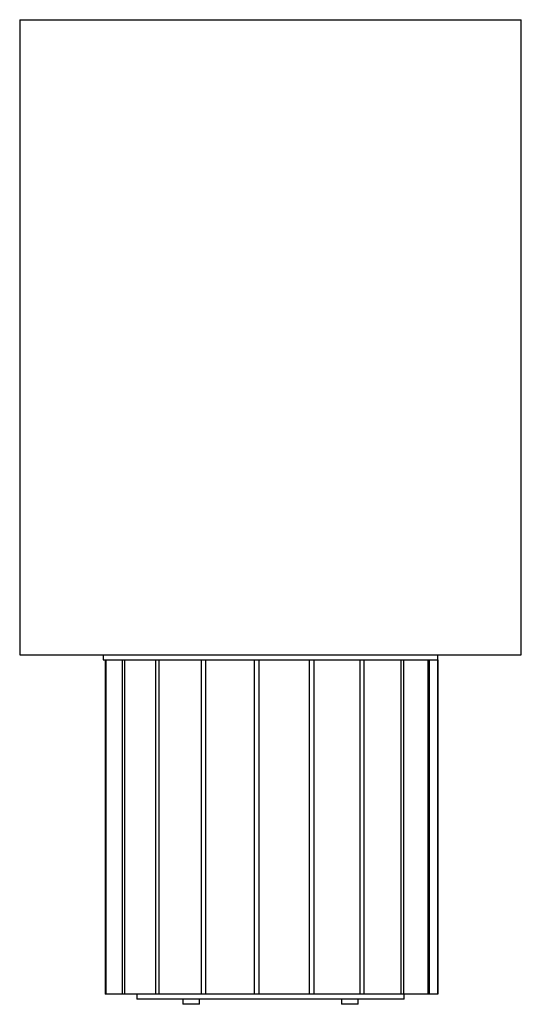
# Paper-space layout '_Izquierda' of a CAD drawing. Header units: millimetres. Extents: x -150 to 150, y -6 to 583.
import ezdxf

# ---------------------------------------------------------------- set-up
doc = ezdxf.new("R2010")
doc.units = ezdxf.units.MM

psp = doc.layouts.new('_Izquierda')

# ---------------------------------------------------------------- linework, layer by layer
at = {"color": 7, "linetype": 'Continuous', "lineweight": 25}
for p, q in [((-150, 583.01), (-150, 203.01)), ((-150, 583.01), (150, 583.01)), ((150, 203.01), (150, 583.01)), ((-150, 203.01), (150, 203.01)), ((-100, 203), (-100, 200)), ((-100, 203), (100, 203)), ((-10, 203.01), (-10, 203)), ((10, 203), (10, 203.01)), ((100, 0), (100, 203)), ((-100, 200), (100, 200)), ((-98.88, 200), (-98.88, 0)), ((-98.37, 0), (-98.37, 200)), ((-88.66, 200), (-88.66, 0)), ((-87.21, 0), (-87.21, 200)), ((-68.84, 200), (-68.84, 0)), ((-66.6, 0), (-66.6, 200)), ((-41.56, 200), (-41.56, 0)), ((-38.77, 0), (-38.77, 200)), ((-9.77, 200), (-9.77, 0)), ((-6.74, 0), (-6.74, 200)), ((23.07, 200), (23.07, 0)), ((26.02, 0), (26.02, 200)), ((53.42, 200), (53.42, 0)), ((55.96, 0), (55.96, 200)), ((77.97, 200), (77.97, 0)), ((79.84, 0), (79.84, 200)), ((94.08, 200), (94.08, 0)), ((95.06, 0), (95.06, 200)), ((99.99, 200), (99.99, 0)), ((100, 0), (-98.88, 0)), ((-80, 0), (-80, -3)), ((80, -3), (80, 0)), ((80, -3), (-80, -3)), ((-52.5, -3), (-52.5, -6)), ((-42.5, -6), (-42.5, -3)), ((42.5, -3), (42.5, -6)), ((52.5, -6), (52.5, -3)), ((-42.5, -6), (-52.5, -6)), ((52.5, -6), (42.5, -6))]:
    psp.add_line(p, q, dxfattribs=at)

doc.saveas('drawing.dxf')
